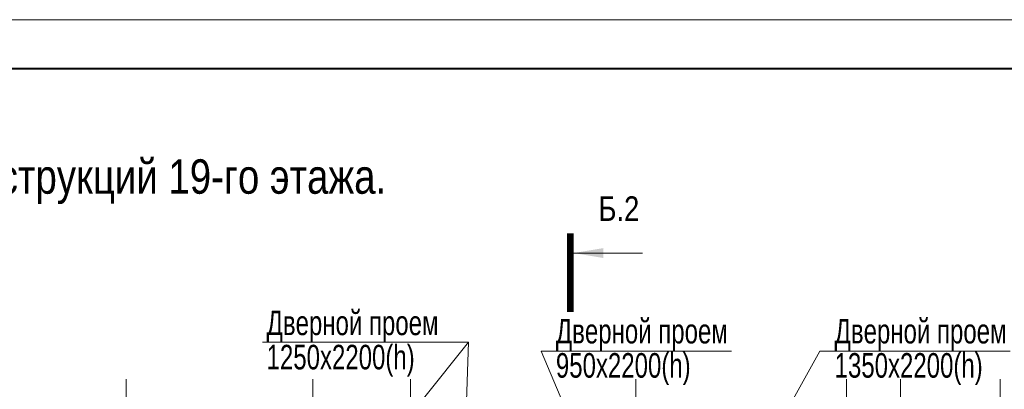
# Model space of a CAD drawing. Extents: x -8631841 to -8525813, y 4017860 to 4564755.
# Tile 40 of 112: x -8578701 to -8558645, y 4226572 to 4234092. Entities that reach past the tile are written whole.
import ezdxf
from ezdxf.enums import TextEntityAlignment as Align

# ---------------------------------------------------------------- set-up
doc = ezdxf.new("R2010")
doc.units = 0
doc.header["$LTSCALE"] = 1000
doc.header["$MEASUREMENT"] = 0
doc.linetypes.add('CENTER', pattern=[2, 1.25, -0.25, 0.25, -0.25])
for name, color, linetype, lineweight in [('CК-400-Т(двери)', 7, 'Continuous', 20), ('СК-100-О(си)', 7, 'CENTER', 15), ('СК-200-Р(амка)', 7, 'Continuous', 40), ('СК-210-Р-РАМКА ЛИНИИ ТОНКИЕ', 7, 'Continuous', 15), ('СК-220-Р-РАМКА ТЕКСТ', 7, 'Continuous', 15), ('СК-300-Р(азмеры)', 7, 'Continuous', 20), ('СК-400-Т(екст)', 7, 'Continuous', 20), ('СК-500-С(ечения)', 5, 'Continuous', 40)]:
    doc.layers.add(name, color=color, linetype=linetype, lineweight=lineweight)
doc.styles.add('ARIAL_annotative', font='arial.ttf', dxfattribs={"width": 0.8, "height": 2.5})
doc.styles.add('RUSS', font='arial.ttf', dxfattribs={"width": 0.8})

# ---------------------------------------------------------------- blocks, each defined once
blk = doc.blocks.new('оси')
at = {"layer": 'СК-100-О(си)'}
for p, q in [((-17800, 18534.9), (-17800, -7257.5)), ((-14000, 18534.9), (-14000, -7257.5)), ((-12010, 18534.9), (-12010, -7257.5)), ((-7420, 18534.9), (-7420, -7257.5)), ((-3130, 18534.9), (-3130, -6395.3)), ((-2030, 18534.9), (-2030, -6395.3)), ((0, 18534.9), (0, -7257.5))]:
    blk.add_line(p, q, dxfattribs=at)
blk = doc.blocks.new('A$C858fb3ef')
at = {"layer": 'СК-300-Р(азмеры)'}
blk.add_blockref('оси', (0, 0), dxfattribs=at)
blk = doc.blocks.new('A$C573b34c5')
blk.add_blockref('A$C858fb3ef', (0, 0))
blk = doc.blocks.new('Сечение')
at = {"layer": 'СК-500-С(ечения)', "linetype": 'Continuous', "lineweight": 15, "ltscale": 100}
blk.add_line((-200, -35), (-200, -735), dxfattribs=at)
at = {"layer": 'СК-500-С(ечения)', "linetype": 'Continuous', "ltscale": 100, "const_width": 70}
blk.add_lwpolyline([(-400, 0), (400, 0)], dxfattribs=at)
at = {"layer": 'СК-500-С(ечения)', "linetype": 'Continuous', "ltscale": 100}
blk.add_solid([(-200, -35), (-250, -335), (-150, -335)], dxfattribs=at)
blk = doc.blocks.new('*U1229')
at = {"layer": 'СК-400-Т(екст)', "ltscale": 100, "xscale": 0.01, "yscale": 0.01, "zscale": 0.01, "rotation": 89.99999999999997}
blk.add_blockref('Сечение', (0, -120.17), dxfattribs=at)
at = {"layer": 'СК-500-С(ечения)', "color": 0, "ltscale": 100, "style": 'ARIAL_annotative', "width": 0.8}
blk.add_attdef('НОМЕР_СЕЧЕНИЯ_1_1(НОМЕР_ЛИСТА)', text='', height=2.5, rotation=180, dxfattribs=at).set_placement((6.74, -1.23), align=Align.RIGHT)
blk.add_attdef('НОМЕР_СЕЧЕНИЯ_2_1(НОМЕР_ЛИСТА)', text='', height=2.5, rotation=180, dxfattribs=at).set_placement((6.74, -122.2), align=Align.BOTTOM_LEFT)

msp = doc.modelspace()

# ---------------------------------------------------------------- linework, layer by layer
at = {"layer": 'CК-400-Т(двери)'}
for p, q in [((-8569560.3, 4227527.3), (-8569667.1, 4224165.1)), ((-8568077.1, 4227344.8), (-8566274, 4223056.9)), ((-8562399.7, 4227344.8), (-8566395.3, 4220246.1))]:
    msp.add_line(p, q, dxfattribs=at)
at = {"layer": 'CК-400-Т(двери)', "color": 7}
for points in [[(-8573755.2, 4227527.3), (-8569560.3, 4227527.3), (-8572257.1, 4224160.6)], [(-8568077.1, 4227344.8), (-8564203.3, 4227344.8), (-8564203.3, 4227344.8)], [(-8562399.7, 4227344.8), (-8558525.9, 4227344.8), (-8558525.9, 4227344.8)]]:
    msp.add_lwpolyline(points, dxfattribs=at)
at = {"layer": 'СК-200-Р(амка)'}
msp.add_line((-8529183.8, 4233091.8), (-8608183.8, 4233091.8), dxfattribs=at)
at = {"layer": 'СК-210-Р-РАМКА ЛИНИИ ТОНКИЕ'}
msp.add_line((-8612183.8, 4234091.8), (-8528183.8, 4234091.8), dxfattribs=at)

# ---------------------------------------------------------------- block references
at = {"layer": 'СК-300-Р(азмеры)'}
msp.add_blockref('A$C573b34c5', (-8558731.8, 4208244.6), dxfattribs=at)
at = {"layer": 'СК-500-С(ечения)'}
ref = msp.add_blockref('*U1229', (-8567484.4, 4204909.6), dxfattribs=dict(at, xscale=-200, yscale=200, zscale=200, rotation=180))
ref.add_attrib('НОМЕР_СЕЧЕНИЯ_2_1(НОМЕР_ЛИСТА)', 'Б.2', dxfattribs={"color": 1, "ltscale": 100, "height": 500, "style": 'ARIAL_annotative', "width": 0.8}).set_placement((-8566912.2, 4229848.2), align=Align.BOTTOM_LEFT)

# ---------------------------------------------------------------- texts
at = {"layer": 'CК-400-Т(двери)', "color": 7, "char_height": 500, "width": 4535.799, "attachment_point": 1, "line_spacing_factor": 0.835689, "style": 'RUSS'}
for s, insert in [('{\\W0.7;Дверной проем\\P1250х2200(h)}', (-8573671.9, 4228173)), ('{\\W0.7;Дверной проем\\P950х2200(h)}', (-8567778.9, 4228004.5)), ('{\\W0.7;Дверной проем\\P1350х2200(h)}', (-8562101.5, 4228004.5))]:
    msp.add_mtext(s, dxfattribs=dict(at, insert=insert))
at = {"layer": 'СК-220-Р-РАМКА ТЕКСТ', "color": 7, "style": 'RUSS', "width": 0.8}
msp.add_text('Схема несущих конструкций 19-го этажа.', height=700, dxfattribs=at).set_placement((-8586257.6, 4230551))

doc.saveas('drawing.dxf')
